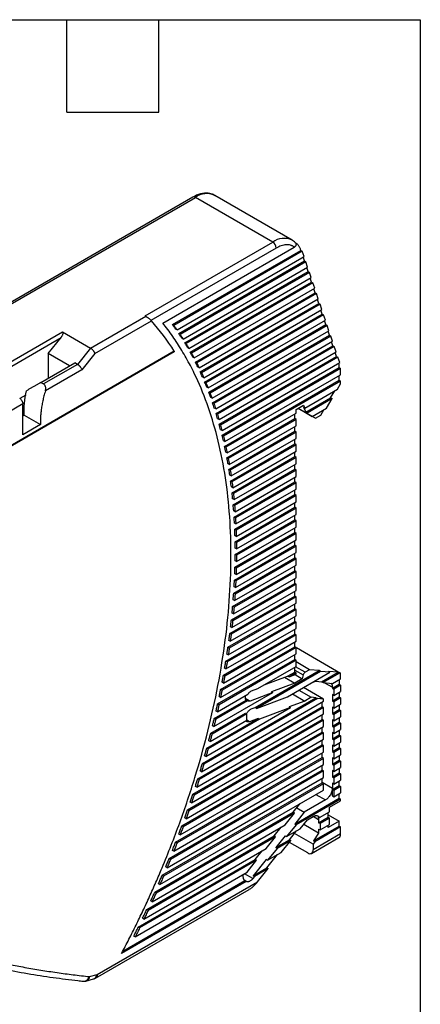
# Model space of a CAD drawing. Header units: millimetres. Extents: x 8 to 341, y 8 to 262.
# Tile 11 of 11: x 300 to 341, y 160 to 262. Entities that reach past the tile are written whole.
import ezdxf

# ---------------------------------------------------------------- set-up
doc = ezdxf.new("R2010")
doc.units = ezdxf.units.MM
doc.header["$LTSCALE"] = 1.25
doc.layers.add('TEXT', color=140, linetype='Continuous', lineweight=25)

msp = doc.modelspace()

# ---------------------------------------------------------------- linework, layer by layer
for p, q in [((328.072, 239.203), (320.081, 243.815)), ((317.832, 243.642), (271.422, 216.85)), ((271.568, 216.766), (318.082, 243.617)), ((326.072, 239.005), (318.082, 243.617)), ((312.885, 231.392), (326.072, 239.005)), ((328.072, 239.203), (328.11, 239.18)), ((328.386, 238.952), (328.598, 238.83)), ((328.511, 238.78), (328.598, 238.83)), ((326.425, 238.392), (313.481, 230.919)), ((314.715, 230.652), (328.291, 238.489)), ((315.716, 230.495), (328.982, 238.153)), ((329.124, 238.072), (315.858, 230.414)), ((328.982, 238.153), (328.974, 238.178)), ((328.982, 238.153), (329.124, 238.072)), ((329.308, 237.525), (329.124, 238.072)), ((316.19, 229.952), (329.308, 237.525)), ((316.37, 229.566), (329.35, 237.059)), ((329.491, 236.978), (316.511, 229.484)), ((329.35, 237.059), (329.212, 237.47)), ((329.35, 237.059), (329.491, 236.978)), ((329.675, 236.43), (329.491, 236.978)), ((316.822, 229.01), (329.675, 236.43)), ((316.981, 228.612), (329.718, 235.965)), ((329.859, 235.883), (317.122, 228.531)), ((329.718, 235.965), (329.58, 236.375)), ((329.718, 235.965), (329.859, 235.883)), ((330.043, 235.336), (329.859, 235.883)), ((317.413, 228.045), (330.043, 235.336)), ((317.552, 227.636), (330.085, 234.871)), ((330.227, 234.789), (317.694, 227.554)), ((330.085, 234.871), (329.947, 235.281)), ((330.085, 234.871), (330.227, 234.789)), ((330.41, 234.242), (330.227, 234.789)), ((317.965, 227.057), (330.41, 234.242)), ((318.085, 226.637), (330.453, 233.776)), ((330.594, 233.695), (318.226, 226.555)), ((330.453, 233.776), (330.315, 234.187)), ((330.453, 233.776), (330.594, 233.695)), ((330.778, 233.148), (330.594, 233.695)), ((318.479, 226.047), (330.778, 233.148)), ((318.58, 225.616), (330.82, 232.682)), ((330.962, 232.601), (318.722, 225.535)), ((330.82, 232.682), (330.683, 233.093)), ((330.82, 232.682), (330.962, 232.601)), ((331.146, 232.053), (330.962, 232.601)), ((318.956, 225.017), (331.146, 232.053)), ((319.04, 224.575), (331.188, 231.588)), ((331.329, 231.506), (319.182, 224.494)), ((331.188, 231.588), (331.05, 231.998)), ((331.188, 231.588), (331.329, 231.506)), ((331.513, 230.959), (331.329, 231.506)), ((307.271, 228.069), (312.956, 231.351)), ((307.719, 227.512), (313.552, 230.879)), ((312.956, 231.351), (312.885, 231.392)), ((315.858, 230.414), (315.716, 230.495)), ((319.399, 223.966), (331.513, 230.959)), ((319.466, 223.514), (331.556, 230.494)), ((331.556, 230.494), (331.418, 230.904)), ((331.556, 230.494), (331.697, 230.412)), ((276.696, 213.766), (304.372, 229.743)), ((304.372, 229.743), (307.271, 228.069)), ((316.19, 229.952), (316.048, 230.034)), ((316.511, 229.484), (316.37, 229.566)), ((331.697, 230.412), (319.607, 223.433)), ((319.807, 222.895), (331.881, 229.865)), ((331.881, 229.865), (331.697, 230.412)), ((331.923, 229.399), (331.785, 229.81)), ((276.77, 213.319), (304.217, 229.163)), ((302.883, 227.505), (304.217, 229.163)), ((316.822, 229.01), (316.68, 229.092)), ((317.122, 228.531), (316.981, 228.612)), ((319.857, 222.434), (331.923, 229.399)), ((332.065, 229.318), (319.999, 222.352)), ((320.182, 221.805), (332.248, 228.771)), ((331.923, 229.399), (332.065, 229.318)), ((332.248, 228.771), (332.065, 229.318)), ((332.291, 228.305), (332.153, 228.716)), ((315.907, 227.688), (265.577, 198.633)), ((315.912, 227.75), (265.739, 198.786)), ((302.883, 227.505), (302.883, 224.965)), ((305.083, 226.235), (302.883, 227.505)), ((307.271, 228.069), (305.924, 226.393)), ((307.719, 227.512), (306.372, 225.836)), ((317.413, 228.045), (317.271, 228.127)), ((317.694, 227.554), (317.552, 227.636)), ((320.216, 221.335), (332.291, 228.305)), ((332.432, 228.224), (320.358, 221.253)), ((320.525, 220.697), (332.616, 227.676)), ((332.291, 228.305), (332.432, 228.224)), ((332.616, 227.676), (332.432, 228.224)), ((332.658, 227.211), (332.521, 227.621)), ((302.136, 224.533), (305.641, 226.557)), ((305.924, 226.393), (305.641, 226.557)), ((317.965, 227.057), (317.823, 227.139)), ((318.226, 226.555), (318.085, 226.637)), ((320.544, 220.217), (332.658, 227.211)), ((332.8, 227.129), (320.685, 220.136)), ((320.837, 219.57), (332.984, 226.582)), ((332.658, 227.211), (332.8, 227.129)), ((332.984, 226.582), (332.8, 227.129)), ((332.935, 226.387), (332.888, 226.527)), ((305.924, 226.393), (302.419, 224.37)), ((306.372, 225.836), (302.602, 223.659)), ((318.479, 226.047), (318.337, 226.129)), ((318.722, 225.535), (318.58, 225.616)), ((320.84, 219.082), (332.935, 226.064)), ((333.077, 225.983), (320.981, 219)), ((332.935, 226.064), (332.935, 226.387)), ((332.935, 226.064), (333.077, 225.983)), ((333.077, 225.329), (333.077, 225.983)), ((302.136, 224.533), (302.419, 224.37)), ((318.956, 225.017), (318.815, 225.098)), ((319.182, 224.494), (319.04, 224.575)), ((321.105, 217.928), (332.935, 224.758)), ((321.118, 218.426), (333.077, 225.329)), ((333.077, 224.676), (321.246, 217.847)), ((332.935, 224.758), (332.935, 225.248)), ((332.935, 224.758), (333.077, 224.676)), ((333.077, 224.39), (333.077, 224.676)), ((319.399, 223.966), (319.257, 224.047)), ((319.607, 223.433), (319.466, 223.514)), ((329.387, 221.893), (332.758, 223.839)), ((332.051, 222.941), (332.476, 223.676)), ((332.758, 223.839), (333.077, 224.39)), ((300.572, 223.222), (299.973, 222.876)), ((319.807, 222.895), (319.666, 222.977)), ((319.999, 222.352), (319.857, 222.434)), ((329.474, 221.453), (332.051, 222.941)), ((332.193, 222.859), (329.615, 221.372)), ((331.627, 221.88), (332.193, 222.859)), ((332.051, 222.941), (332.193, 222.859)), ((300.267, 222.311), (296.378, 220.066)), ((300.267, 219.127), (300.267, 222.311)), ((320.182, 221.805), (320.041, 221.887)), ((321.368, 217.264), (328.48, 221.37)), ((328.48, 221.737), (329.258, 222.186)), ((328.48, 221.37), (328.48, 221.737)), ((328.71, 221.87), (329.63, 221.339)), ((328.71, 221.87), (330.478, 220.849)), ((329.387, 221.893), (329.245, 221.974)), ((329.245, 221.974), (329.474, 221.453)), ((329.258, 222.186), (329.387, 221.893)), ((329.474, 221.453), (329.615, 221.372)), ((329.615, 221.372), (329.63, 221.339)), ((330.16, 221.033), (331.627, 221.88)), ((331.026, 221.165), (331.344, 221.716)), ((300.267, 221.086), (300.408, 221.168)), ((300.408, 221.168), (302.105, 220.188)), ((320.358, 221.253), (320.216, 221.335)), ((320.525, 220.697), (320.384, 220.778)), ((321.34, 216.758), (328.339, 220.798)), ((328.48, 220.716), (321.482, 216.676)), ((328.339, 220.798), (328.339, 221.288)), ((328.48, 220.716), (328.339, 220.798)), ((328.48, 220.063), (328.48, 220.716)), ((329.63, 221.339), (330.16, 221.033)), ((330.019, 221.114), (330.16, 221.033)), ((330.019, 221.114), (330.478, 220.849)), ((330.478, 220.849), (331.026, 221.165)), ((302.105, 220.188), (300.267, 219.127)), ((320.685, 220.136), (320.544, 220.217)), ((320.837, 219.57), (320.695, 219.652)), ((321.546, 215.57), (328.339, 219.492)), ((321.588, 216.084), (328.48, 220.063)), ((328.48, 219.41), (321.688, 215.489)), ((328.339, 219.492), (328.339, 219.982)), ((328.48, 219.41), (328.339, 219.492)), ((328.48, 218.757), (328.48, 219.41)), ((320.981, 219), (320.84, 219.082)), ((321.118, 218.426), (320.976, 218.507)), ((321.78, 214.888), (328.48, 218.757)), ((328.339, 218.185), (328.339, 218.675)), ((321.246, 217.847), (321.105, 217.928)), ((321.368, 217.264), (321.226, 217.345)), ((321.723, 214.366), (328.339, 218.185)), ((328.48, 218.103), (321.864, 214.284)), ((321.942, 213.676), (328.48, 217.45)), ((328.48, 218.103), (328.339, 218.185)), ((328.339, 216.879), (328.339, 217.369)), ((328.48, 217.45), (328.48, 218.103)), ((321.482, 216.676), (321.34, 216.758)), ((321.871, 213.145), (328.339, 216.879)), ((328.48, 216.797), (322.012, 213.063)), ((328.48, 216.797), (328.339, 216.879)), ((328.48, 216.144), (328.48, 216.797)), ((321.588, 216.084), (321.447, 216.166)), ((321.688, 215.489), (321.546, 215.57)), ((321.99, 211.907), (328.339, 215.572)), ((322.076, 212.446), (328.48, 216.144)), ((328.48, 215.491), (322.132, 211.826)), ((328.339, 215.572), (328.339, 216.062)), ((328.48, 215.491), (328.339, 215.572)), ((328.48, 214.837), (328.48, 215.491)), ((321.78, 214.888), (321.638, 214.97)), ((321.864, 214.284), (321.723, 214.366)), ((322.081, 210.653), (328.339, 214.266)), ((322.181, 211.201), (328.48, 214.837)), ((328.339, 214.266), (328.339, 214.756)), ((328.48, 214.184), (328.339, 214.266)), ((321.942, 213.676), (321.801, 213.757)), ((328.48, 214.184), (322.223, 210.572)), ((322.258, 209.939), (328.48, 213.531)), ((328.339, 212.959), (328.339, 213.449)), ((328.48, 213.531), (328.48, 214.184)), ((322.012, 213.063), (321.871, 213.145)), ((322.076, 212.446), (321.934, 212.528)), ((322.144, 209.383), (328.339, 212.959)), ((328.48, 212.878), (322.286, 209.302)), ((322.307, 208.66), (328.48, 212.224)), ((328.48, 212.878), (328.339, 212.959)), ((328.48, 212.224), (328.48, 212.878)), ((322.132, 211.826), (321.99, 211.907)), ((322.181, 211.201), (322.039, 211.282)), ((322.179, 208.097), (328.339, 211.653)), ((328.48, 211.571), (322.321, 208.015)), ((328.339, 211.653), (328.339, 212.143)), ((328.48, 211.571), (328.339, 211.653)), ((328.48, 210.918), (328.48, 211.571)), ((322.223, 210.572), (322.081, 210.653)), ((322.186, 206.794), (328.339, 210.346)), ((322.328, 207.366), (328.48, 210.918)), ((328.48, 210.265), (322.328, 206.713)), ((328.339, 210.346), (328.339, 210.836)), ((328.48, 210.265), (328.339, 210.346)), ((328.48, 209.611), (328.48, 210.265)), ((322.258, 209.939), (322.116, 210.02)), ((322.286, 209.302), (322.144, 209.383)), ((322.321, 206.056), (328.48, 209.611)), ((328.339, 209.04), (328.339, 209.53)), ((322.165, 205.476), (328.339, 209.04)), ((322.307, 208.66), (322.165, 208.742)), ((322.286, 204.729), (328.48, 208.305)), ((328.48, 208.958), (322.307, 205.394)), ((328.48, 208.958), (328.339, 209.04)), ((328.339, 207.733), (328.339, 208.223)), ((328.48, 208.305), (328.48, 208.958)), ((322.116, 204.141), (328.339, 207.733)), ((322.321, 208.015), (322.179, 208.097)), ((322.328, 207.366), (322.186, 207.448)), ((328.48, 207.652), (322.258, 204.059)), ((328.48, 207.652), (328.339, 207.733)), ((328.48, 206.998), (328.48, 207.652)), ((322.039, 202.79), (328.339, 206.427)), ((322.321, 206.056), (322.179, 206.137)), ((328.48, 206.345), (322.181, 202.709)), ((322.328, 206.713), (322.186, 206.794)), ((322.223, 203.386), (328.48, 206.998)), ((328.339, 206.427), (328.339, 206.917)), ((328.48, 206.345), (328.339, 206.427)), ((328.48, 205.692), (328.48, 206.345)), ((321.934, 201.423), (328.339, 205.12)), ((322.132, 202.027), (328.48, 205.692)), ((322.307, 205.394), (322.165, 205.476)), ((328.339, 205.12), (328.339, 205.61)), ((328.48, 205.039), (328.339, 205.12)), ((322.012, 200.652), (328.48, 204.386)), ((328.48, 205.039), (322.076, 201.341)), ((322.258, 204.059), (322.116, 204.141)), ((322.286, 204.729), (322.144, 204.811)), ((328.339, 203.814), (328.339, 204.304)), ((328.48, 204.386), (328.48, 205.039)), ((321.801, 200.039), (328.339, 203.814)), ((321.864, 199.26), (328.48, 203.079)), ((328.48, 203.732), (321.942, 199.958)), ((322.223, 203.386), (322.081, 203.468)), ((328.48, 203.732), (328.339, 203.814)), ((328.48, 203.079), (328.48, 203.732)), ((321.638, 198.639), (328.339, 202.508)), ((328.48, 202.426), (321.78, 198.558)), ((322.132, 202.027), (321.99, 202.109)), ((322.181, 202.709), (322.039, 202.79)), ((328.339, 202.508), (328.339, 202.997)), ((328.48, 202.426), (328.339, 202.508)), ((328.48, 201.773), (328.48, 202.426)), ((321.447, 197.222), (328.339, 201.201)), ((328.48, 201.119), (321.588, 197.141)), ((321.688, 197.851), (328.48, 201.773)), ((322.076, 201.341), (321.934, 201.423)), ((328.339, 201.201), (328.339, 201.691)), ((328.48, 201.119), (328.339, 201.201)), ((328.48, 200.466), (328.48, 201.119)), ((321.482, 196.426), (328.48, 200.466)), ((321.942, 199.958), (321.801, 200.039)), ((322.012, 200.652), (321.871, 200.733)), ((328.339, 199.895), (328.339, 200.385)), ((321.226, 195.789), (328.339, 199.895)), ((321.246, 194.984), (328.48, 199.16)), ((328.48, 199.813), (321.368, 195.707)), ((321.864, 199.26), (321.723, 199.341)), ((328.48, 199.813), (328.339, 199.895)), ((328.339, 198.588), (328.339, 199.078)), ((328.48, 199.16), (328.48, 199.813)), ((320.976, 194.338), (328.339, 198.588)), ((328.48, 198.506), (321.118, 194.256)), ((321.78, 198.558), (321.638, 198.639)), ((328.48, 198.506), (328.339, 198.588)), ((328.48, 197.853), (328.48, 198.506)), ((320.695, 192.869), (328.339, 197.282)), ((328.48, 197.2), (320.837, 192.787)), ((320.981, 193.524), (328.48, 197.853)), ((321.588, 197.141), (321.447, 197.222)), ((321.688, 197.851), (321.546, 197.933)), ((328.339, 197.282), (328.339, 197.772)), ((328.48, 197.2), (328.339, 197.282)), ((328.48, 196.547), (328.48, 197.2)), ((328.52, 197.181), (333.077, 194.551)), ((320.384, 191.383), (328.339, 195.975)), ((320.685, 192.047), (328.48, 196.547)), ((321.482, 196.426), (321.34, 196.508)), ((328.339, 195.975), (328.339, 196.465)), ((328.48, 195.894), (328.339, 195.975)), ((328.48, 195.894), (320.525, 191.301)), ((321.246, 194.984), (321.105, 195.065)), ((321.368, 195.707), (321.226, 195.789)), ((324.544, 192.968), (328.48, 195.24)), ((328.339, 194.669), (328.339, 195.159)), ((329.42, 194.639), (328.43, 195.211)), ((328.48, 195.24), (328.48, 195.894)), ((329.881, 194.905), (328.48, 195.714)), ((321.118, 194.256), (320.976, 194.338)), ((324.255, 191.004), (330.861, 194.818)), ((331.002, 194.736), (324.396, 190.923)), ((325.205, 193.349), (327.611, 194.249)), ((327.293, 194.13), (328.339, 193.526)), ((327.604, 192.122), (331.982, 194.649)), ((327.611, 194.249), (328.339, 194.669)), ((327.611, 194.249), (327.753, 194.167)), ((328.48, 194.587), (327.753, 194.167)), ((327.753, 194.167), (328.48, 194.439)), ((328.339, 194.872), (329.22, 194.363)), ((328.48, 194.587), (328.339, 194.669)), ((329.117, 193.975), (328.339, 193.526)), ((328.379, 194.401), (329.117, 193.975)), ((328.48, 194.439), (328.48, 194.587)), ((329.22, 194.363), (329.117, 193.975)), ((329.881, 194.905), (329.42, 194.639)), ((330.861, 194.818), (329.881, 194.905)), ((331.002, 194.736), (330.861, 194.818)), ((331.982, 194.649), (331.002, 194.736)), ((331.123, 193.663), (332.82, 194.643)), ((332.962, 194.561), (331.264, 193.581)), ((332.82, 194.643), (331.84, 194.73)), ((331.982, 194.649), (331.84, 194.73)), ((332.244, 193.494), (333.077, 193.974)), ((332.82, 194.643), (332.962, 194.561)), ((333.077, 194.551), (332.962, 194.561)), ((333.077, 193.974), (333.077, 194.551)), ((320.981, 193.524), (320.84, 193.606)), ((323.879, 192.719), (324.544, 192.968)), ((328.339, 193.526), (325.933, 192.626)), ((331.309, 191.88), (329.248, 193.07)), ((330.552, 193.714), (331.123, 193.663)), ((331.123, 193.663), (331.264, 193.581)), ((331.264, 193.581), (332.244, 193.494)), ((331.403, 193.569), (332.228, 193.093)), ((332.228, 192.994), (332.935, 193.403)), ((332.228, 193.093), (332.228, 192.994)), ((332.228, 192.994), (332.37, 192.913)), ((333.077, 193.321), (332.37, 192.913)), ((332.935, 193.893), (332.935, 193.403)), ((332.935, 193.403), (333.077, 193.321)), ((333.077, 193.321), (333.077, 192.668)), ((318.815, 185.251), (330.537, 192.018)), ((330.678, 191.937), (318.956, 185.169)), ((319.999, 189.037), (326.074, 192.545)), ((320.358, 190.551), (323.51, 192.371)), ((320.685, 192.047), (320.544, 192.128)), ((320.837, 192.787), (320.695, 192.869)), ((323.248, 192.027), (323.248, 192.044)), ((323.734, 191.67), (323.261, 191.943)), ((326.074, 192.545), (323.734, 191.67)), ((324.396, 190.923), (327.604, 192.122)), ((326.074, 192.545), (325.933, 192.626)), ((328.102, 192.409), (329.375, 191.674)), ((328.265, 192.503), (328.265, 192.503)), ((328.774, 192.797), (330.047, 192.062)), ((330.047, 192.062), (329.375, 191.674)), ((330.537, 192.018), (330.047, 192.062)), ((330.537, 192.018), (330.678, 191.937)), ((331.309, 191.88), (330.678, 191.937)), ((332.37, 192.26), (332.228, 192.341)), ((332.228, 192.341), (332.228, 191.688)), ((332.228, 191.688), (332.935, 192.096)), ((332.37, 192.913), (332.37, 192.26)), ((332.37, 192.26), (333.077, 192.668)), ((333.077, 192.015), (332.37, 191.606)), ((332.935, 192.586), (332.935, 192.096)), ((332.935, 192.096), (333.077, 192.015)), ((333.077, 192.015), (333.077, 191.361)), ((318.337, 183.669), (331.167, 191.076)), ((331.309, 190.994), (318.479, 183.587)), ((318.722, 184.381), (331.309, 191.647)), ((319.182, 185.953), (327.912, 190.993)), ((320.041, 189.878), (323.337, 191.781)), ((323.479, 191.7), (320.182, 189.797)), ((320.525, 191.301), (320.384, 191.383)), ((323.479, 191.7), (323.337, 191.781)), ((323.862, 190.858), (324.255, 191.004)), ((324.396, 190.923), (324.255, 191.004)), ((327.912, 190.993), (324.704, 189.794)), ((329.375, 191.674), (327.771, 191.075)), ((327.912, 190.993), (327.771, 191.075)), ((331.167, 191.076), (331.167, 191.566)), ((331.309, 190.994), (331.167, 191.076)), ((331.309, 191.647), (331.309, 191.88)), ((331.309, 190.341), (331.309, 190.994)), ((332.228, 191.688), (332.37, 191.606)), ((332.37, 190.953), (332.228, 191.035)), ((332.228, 191.035), (332.228, 190.382)), ((332.37, 191.606), (332.37, 190.953)), ((332.37, 190.953), (333.077, 191.361)), ((332.935, 191.28), (332.935, 190.79)), ((318.226, 182.788), (331.309, 190.341)), ((319.257, 186.813), (324.563, 189.876)), ((319.666, 188.355), (323.248, 190.423)), ((323.389, 190.342), (319.807, 188.274)), ((320.182, 189.797), (320.041, 189.878)), ((320.358, 190.551), (320.216, 190.633)), ((323.248, 190.423), (323.389, 190.342)), ((323.389, 189.688), (323.389, 190.342)), ((324.563, 189.876), (323.68, 189.546)), ((324.563, 189.876), (324.704, 189.794)), ((331.167, 189.769), (331.167, 190.259)), ((332.228, 190.382), (332.935, 190.79)), ((332.228, 190.382), (332.37, 190.3)), ((333.077, 190.708), (332.37, 190.3)), ((332.37, 190.3), (332.37, 189.647)), ((332.37, 189.647), (333.077, 190.055)), ((332.935, 190.79), (333.077, 190.708)), ((332.935, 189.973), (332.935, 189.483)), ((333.077, 190.708), (333.077, 190.055)), ((317.694, 181.174), (331.309, 189.034)), ((317.823, 182.066), (331.167, 189.769)), ((331.309, 189.688), (317.965, 181.984)), ((324.704, 189.794), (319.399, 186.731)), ((319.607, 187.505), (323.389, 189.688)), ((319.999, 189.037), (319.857, 189.119)), ((323.68, 189.546), (323.389, 189.714)), ((331.309, 189.688), (331.167, 189.769)), ((331.167, 188.463), (331.167, 188.953)), ((331.309, 189.034), (331.309, 189.688)), ((332.37, 189.647), (332.228, 189.728)), ((332.228, 189.728), (332.228, 189.075)), ((332.228, 189.075), (332.935, 189.483)), ((332.228, 189.075), (332.37, 188.993)), ((333.077, 189.402), (332.37, 188.993)), ((332.37, 188.993), (332.37, 188.34)), ((332.935, 189.483), (333.077, 189.402)), ((333.077, 189.402), (333.077, 188.748)), ((317.271, 180.441), (331.167, 188.463)), ((331.309, 188.381), (317.413, 180.359)), ((319.807, 188.274), (319.666, 188.355)), ((331.309, 188.381), (331.167, 188.463)), ((331.309, 187.728), (331.309, 188.381)), ((332.37, 188.34), (332.228, 188.422)), ((332.228, 188.422), (332.228, 187.769)), ((332.228, 187.769), (332.935, 188.177)), ((332.37, 188.34), (333.077, 188.748)), ((333.077, 188.095), (332.37, 187.687)), ((332.935, 188.667), (332.935, 188.177)), ((332.935, 188.177), (333.077, 188.095)), ((333.077, 188.095), (333.077, 187.442)), ((316.68, 178.793), (331.167, 187.156)), ((331.309, 187.075), (316.822, 178.711)), ((317.122, 179.538), (331.309, 187.728)), ((319.607, 187.505), (319.466, 187.587)), ((331.167, 187.156), (331.167, 187.646)), ((331.309, 187.075), (331.167, 187.156)), ((331.309, 186.421), (331.309, 187.075)), ((332.228, 187.769), (332.37, 187.687)), ((332.37, 187.034), (332.228, 187.115)), ((332.228, 187.115), (332.228, 186.462)), ((332.228, 186.462), (332.935, 186.87)), ((332.37, 187.687), (332.37, 187.034)), ((332.37, 187.034), (333.077, 187.442)), ((332.935, 187.36), (332.935, 186.87)), ((332.935, 186.87), (333.077, 186.789)), ((316.048, 177.122), (331.167, 185.85)), ((316.511, 177.879), (331.309, 186.421)), ((319.182, 185.953), (319.04, 186.035)), ((319.399, 186.731), (319.257, 186.813)), ((331.167, 185.85), (331.167, 186.34)), ((331.309, 185.768), (331.167, 185.85)), ((332.228, 186.462), (332.37, 186.38)), ((332.37, 185.727), (332.228, 185.809)), ((332.228, 185.809), (332.228, 185.156)), ((333.077, 186.789), (332.37, 186.38)), ((332.37, 186.38), (332.37, 185.727)), ((332.37, 185.727), (333.077, 186.135)), ((332.935, 186.054), (332.935, 185.564)), ((333.077, 186.789), (333.077, 186.135)), ((315.858, 176.195), (331.309, 185.115)), ((331.309, 185.768), (316.19, 177.04)), ((318.956, 185.169), (318.815, 185.251)), ((331.167, 184.543), (331.167, 185.033)), ((331.309, 185.115), (331.309, 185.768)), ((332.228, 185.156), (332.935, 185.564)), ((332.228, 185.156), (332.37, 185.074)), ((333.077, 185.482), (332.37, 185.074)), ((332.37, 185.074), (332.37, 184.421)), ((332.37, 184.421), (333.077, 184.829)), ((332.935, 185.564), (333.077, 185.482)), ((333.077, 185.482), (333.077, 184.829)), ((315.16, 174.486), (331.309, 183.808)), ((315.373, 175.426), (331.167, 184.543)), ((331.309, 184.462), (315.515, 175.344)), ((318.722, 184.381), (318.58, 184.463)), ((331.309, 184.462), (331.167, 184.543)), ((331.309, 183.808), (331.309, 184.462)), ((332.37, 184.421), (332.228, 184.502)), ((332.228, 184.502), (332.228, 183.849)), ((332.228, 183.849), (332.935, 184.257)), ((332.228, 183.849), (332.37, 183.768)), ((333.077, 184.176), (332.37, 183.768)), ((332.935, 184.747), (332.935, 184.257)), ((332.935, 184.257), (333.077, 184.176)), ((333.077, 184.176), (333.077, 183.523)), ((314.653, 173.703), (331.167, 183.237)), ((331.309, 183.155), (314.794, 173.622)), ((318.226, 182.788), (318.085, 182.87)), ((318.479, 183.587), (318.337, 183.669)), ((331.167, 183.237), (331.167, 183.727)), ((331.167, 183.318), (332.228, 182.706)), ((331.309, 183.155), (331.167, 183.237)), ((331.309, 182.502), (331.309, 183.155)), ((332.37, 183.114), (332.228, 183.196)), ((332.228, 183.196), (332.228, 182.706)), ((332.228, 182.543), (332.935, 182.951)), ((332.37, 183.768), (332.37, 183.114)), ((332.37, 183.114), (333.077, 183.523)), ((333.077, 182.869), (332.37, 182.461)), ((332.935, 182.951), (332.935, 183.441)), ((332.935, 182.951), (333.077, 182.869)), ((333.077, 182.869), (333.077, 182.216)), ((314.416, 172.75), (331.309, 182.502)), ((317.965, 181.984), (317.823, 182.066)), ((330.531, 182.053), (331.521, 181.481)), ((332.228, 181.889), (332.228, 182.543)), ((332.37, 182.461), (332.228, 182.543)), ((332.228, 181.889), (332.37, 181.808)), ((332.37, 182.461), (332.37, 181.808)), ((332.37, 181.808), (333.077, 182.216)), ((332.935, 181.644), (332.935, 182.134)), ((317.694, 181.174), (317.552, 181.256)), ((328.182, 180.207), (328.917, 181.121)), ((328.344, 178.994), (332.935, 181.644)), ((333.077, 181.563), (328.485, 178.912)), ((331.521, 181.481), (329.324, 180.213)), ((331.945, 180.746), (333.077, 181.4)), ((331.945, 180.256), (331.945, 180.746)), ((332.935, 181.644), (333.077, 181.563)), ((333.077, 181.4), (333.077, 181.563)), ((313.885, 171.953), (328.182, 180.207)), ((328.323, 180.125), (314.026, 171.872)), ((317.413, 180.359), (317.271, 180.441)), ((327.344, 178.906), (328.323, 180.125)), ((328.323, 180.125), (328.182, 180.207)), ((329.324, 180.213), (328.344, 178.994)), ((328.547, 180.661), (329.324, 180.213)), ((329.654, 179.424), (330.248, 179.767)), ((330.814, 179.44), (330.253, 179.764)), ((330.755, 179.733), (330.896, 179.651)), ((330.896, 179.651), (331.945, 180.256)), ((331.804, 179.685), (331.804, 180.175)), ((331.804, 179.93), (332.935, 179.276)), ((313.623, 170.986), (327.344, 178.906)), ((316.822, 178.711), (316.68, 178.793)), ((317.122, 179.538), (316.981, 179.62)), ((328.485, 178.912), (327.505, 177.693)), ((328.485, 178.912), (328.344, 178.994)), ((328.92, 178.51), (329.654, 179.424)), ((330.814, 178.052), (329.269, 178.944)), ((330.284, 177.256), (332.935, 178.787)), ((333.077, 178.705), (330.425, 177.174)), ((330.814, 179.113), (331.804, 179.685)), ((330.814, 179.44), (330.814, 179.113)), ((330.955, 179.032), (330.814, 179.113)), ((331.945, 179.603), (330.955, 179.032)), ((330.955, 179.032), (330.955, 178.379)), ((330.955, 178.379), (331.945, 178.95)), ((331.804, 179.685), (331.945, 179.603)), ((332.935, 179.276), (331.804, 178.623)), ((331.804, 178.623), (331.804, 178.868)), ((331.945, 178.95), (331.945, 179.603)), ((332.935, 178.787), (332.935, 179.276)), ((332.935, 178.787), (333.077, 178.705)), ((333.077, 177.97), (333.077, 178.705)), ((313.065, 170.174), (326.222, 177.769)), ((326.364, 177.688), (313.207, 170.092)), ((316.511, 177.879), (316.37, 177.96)), ((325.384, 176.469), (326.364, 177.688)), ((326.222, 177.769), (326.957, 178.683)), ((326.364, 177.688), (326.222, 177.769)), ((327.364, 177.775), (326.384, 176.556)), ((327.364, 177.775), (327.505, 177.693)), ((327.505, 177.693), (328.92, 178.51)), ((327.798, 177.373), (328.533, 178.287)), ((330.248, 176.909), (328.32, 178.022)), ((333.077, 177.97), (330.248, 176.337)), ((330.814, 178.052), (330.284, 177.256)), ((330.814, 178.46), (330.955, 178.379)), ((330.814, 178.46), (330.814, 178.052)), ((316.19, 177.04), (316.048, 177.122)), ((326.384, 176.556), (327.798, 177.373)), ((327.94, 177.291), (326.526, 176.474)), ((326.96, 176.072), (327.94, 177.291)), ((329.683, 176.011), (327.789, 177.104)), ((327.798, 177.373), (327.94, 177.291)), ((330.083, 175.971), (332.911, 177.604)), ((330.425, 177.174), (330.248, 176.909)), ((330.248, 176.909), (330.248, 176.337)), ((330.425, 177.174), (330.284, 177.256)), ((312.777, 169.191), (325.384, 176.469)), ((315.858, 176.195), (315.716, 176.277)), ((324.263, 175.332), (324.998, 176.246)), ((325.471, 174.478), (326.574, 175.849)), ((326.526, 176.474), (325.546, 175.256)), ((325.546, 175.256), (326.96, 176.072)), ((326.526, 176.474), (326.384, 176.556)), ((312.192, 168.363), (324.263, 175.332)), ((324.404, 175.25), (312.333, 168.281)), ((315.515, 175.344), (315.373, 175.426)), ((323.424, 174.031), (324.404, 175.25)), ((325.404, 175.337), (324.057, 173.661)), ((324.404, 175.25), (324.263, 175.332)), ((325.546, 175.256), (325.404, 175.337)), ((311.875, 167.364), (323.424, 174.031)), ((314.794, 173.622), (314.653, 173.703)), ((315.16, 174.486), (315.019, 174.568)), ((323.036, 173.522), (323.036, 173.805)), ((324.026, 173.365), (323.148, 173.871)), ((324.057, 173.661), (325.471, 174.478)), ((324.199, 173.58), (324.057, 173.661)), ((325.613, 174.396), (324.199, 173.58)), ((324.511, 173.025), (325.613, 174.396)), ((325.471, 174.478), (325.613, 174.396)), ((307.942, 163.46), (324.511, 173.025)), ((323.333, 173.08), (310.469, 165.654)), ((310.586, 165.885), (323.192, 173.162)), ((314.416, 172.75), (314.275, 172.832)), ((323.333, 173.08), (323.192, 173.162)), ((324.199, 173.58), (324.026, 173.365)), ((307.776, 163.094), (323.653, 172.259)), ((314.026, 171.872), (313.885, 171.953)), ((313.623, 170.986), (313.482, 171.067)), ((313.207, 170.092), (313.065, 170.174)), ((312.777, 169.191), (312.636, 169.273)), ((312.333, 168.281), (312.192, 168.363)), ((311.875, 167.364), (311.733, 167.445)), ((306.766, 162.8), (307.579, 163.013)), ((307.157, 163.254), (307.942, 163.46))]:
    msp.add_line(p, q)
for centre, radius, start, end in [((319.245, 242.061), 1.943, 64.51269, 126.79777), ((317.935, 243.413), 0.251, 54.38242, 114.30712), ((327.236, 237.449), 1.943, 64.51269, 126.79777), ((325.658, 238.357), 0.768, 2.60548, 57.39452), ((306.591, 163.581), 0.8, 263.80541, 284.71047), ((307.376, 163.787), 0.8, 284.70193, 300.00547)]:
    msp.add_arc(centre, radius, start, end)
for points, knots in [([(320.124, 243.779), (320.086, 243.805), (319.949, 243.901), (319.671, 243.995), (319.305, 244.056), (318.918, 244.04), (318.516, 243.953), (318.15, 243.816), (317.923, 243.692), (317.832, 243.642)], [0, 0, 0, 0, 0.0604753, 0.2208745, 0.3809273, 0.543765, 0.7115195, 0.8843074, 1, 1, 1, 1]), ([(328.291, 238.489), (328.262, 238.51), (328.204, 238.551), (328.11, 238.602), (328.012, 238.645), (327.874, 238.692), (327.69, 238.728), (327.453, 238.733), (327.203, 238.702), (326.947, 238.634), (326.687, 238.534), (326.513, 238.439), (326.425, 238.392)], [0, 0, 0, 0, 0.06175366, 0.12342118, 0.18517456, 0.24718509, 0.37326421, 0.50004081, 0.6261111, 0.75289657, 0.87626885, 1, 1, 1, 1]), ([(328.473, 238.88), (328.42, 238.936), (328.312, 239.047), (328.18, 239.126), (328.114, 239.166)], [0, 0, 0, 0, 0.49524244, 1, 1, 1, 1]), ([(328.291, 238.489), (328.308, 238.5), (328.342, 238.521), (328.386, 238.554), (328.423, 238.587), (328.466, 238.635), (328.506, 238.699), (328.509, 238.753), (328.511, 238.78)], [0, 0, 0, 0, 0.1345069, 0.2627219, 0.3845204, 0.4998093, 0.7594959, 1, 1, 1, 1]), ([(328.511, 238.78), (328.507, 238.813), (328.502, 238.855), (328.46, 238.888), (328.451, 238.896)], [0, 0, 0, 0, 0.77813126, 1, 1, 1, 1]), ([(328.974, 238.178), (328.959, 238.221), (328.929, 238.306), (328.875, 238.425), (328.815, 238.538), (328.749, 238.643), (328.678, 238.741), (328.625, 238.8), (328.598, 238.83)], [0, 0, 0, 0, 0.1673586, 0.3338875, 0.5, 0.6661125, 0.8326414, 1, 1, 1, 1]), ([(310.469, 165.654), (310.596, 165.896), (310.851, 166.379), (311.225, 167.106), (311.594, 167.835), (311.957, 168.565), (312.314, 169.298), (312.665, 170.032), (313.01, 170.768), (313.35, 171.505), (313.683, 172.244), (314.01, 172.985), (314.332, 173.728), (315.197, 175.77), (316.511, 179.127), (318.094, 183.838), (319.419, 188.572), (320.47, 193.316), (321.227, 197.995), (321.676, 202.575), (321.815, 207.003), (321.64, 211.228), (321.16, 215.227), (320.387, 218.939), (319.336, 222.37), (318.338, 224.745), (317.571, 226.269), (317.144, 227.057), (316.697, 227.823), (316.231, 228.566), (315.746, 229.285), (315.242, 229.983), (314.891, 230.429), (314.715, 230.652)], [0, 0, 0, 0, 0.009958, 0.01990794, 0.02985143, 0.03979011, 0.04972561, 0.05965955, 0.06959358, 0.07952933, 0.08946843, 0.09941252, 0.10936322, 0.11932215, 0.18134318, 0.24337041, 0.3070841, 0.37080418, 0.43539924, 0.50000078, 0.56459584, 0.62919738, 0.69291107, 0.75663115, 0.81865217, 0.8806794, 0.89774502, 0.91479032, 0.93182354, 0.94885288, 0.96588659, 0.98293289, 1, 1, 1, 1]), ([(312.956, 231.351), (312.969, 231.343), (312.995, 231.328), (313.037, 231.301), (313.081, 231.273), (313.139, 231.232), (313.213, 231.178), (313.297, 231.113), (313.376, 231.048), (313.445, 230.987), (313.505, 230.929), (313.536, 230.896), (313.552, 230.879)], [0, 0, 0, 0, 0.06264297, 0.12455944, 0.18676343, 0.25025516, 0.3728061, 0.50037921, 0.62378877, 0.74970824, 0.87378114, 1, 1, 1, 1]), ([(304.217, 229.163), (304.235, 229.187), (304.268, 229.23), (304.307, 229.289), (304.347, 229.357), (304.385, 229.433), (304.416, 229.52), (304.43, 229.597), (304.427, 229.662), (304.41, 229.713), (304.384, 229.733), (304.372, 229.743)], [0, 0, 0, 0, 0.1261677, 0.2282707, 0.3063136, 0.4684885, 0.6021478, 0.7268538, 0.8319985, 0.9211326, 1, 1, 1, 1]), ([(307.719, 227.512), (307.714, 227.529), (307.704, 227.562), (307.681, 227.614), (307.656, 227.663), (307.629, 227.708), (307.602, 227.75), (307.575, 227.788), (307.53, 227.847), (307.46, 227.924), (307.363, 228.01), (307.301, 228.05), (307.271, 228.069)], [0, 0, 0, 0, 0.0925642, 0.178369, 0.2574163, 0.3297092, 0.3952527, 0.4540539, 0.5061238, 0.6778338, 0.8422459, 1, 1, 1, 1]), ([(305.924, 226.393), (305.939, 226.384), (305.969, 226.366), (306.015, 226.332), (306.063, 226.292), (306.11, 226.247), (306.157, 226.198), (306.21, 226.137), (306.269, 226.055), (306.334, 225.946), (306.359, 225.875), (306.372, 225.836)], [0, 0, 0, 0, 0.0782492, 0.1580893, 0.2396084, 0.3228892, 0.4080091, 0.4950407, 0.6268065, 0.7951376, 1, 1, 1, 1]), ([(302.136, 224.533), (302.056, 224.487), (301.893, 224.393), (301.649, 224.252), (301.401, 224.109), (301.15, 223.964), (300.897, 223.818), (300.73, 223.721), (300.645, 223.672)], [0, 0, 0, 0, 0.1531969, 0.3117717, 0.4757324, 0.6450864, 0.8198403, 1, 1, 1, 1]), ([(302.602, 223.659), (302.575, 223.572), (302.522, 223.398), (302.45, 223.139), (302.385, 222.881), (302.326, 222.624), (302.273, 222.368), (302.227, 222.115), (302.178, 221.8), (302.133, 221.427), (302.102, 221.003), (302.09, 220.588), (302.1, 220.321), (302.105, 220.188)], [0, 0, 0, 0, 0.071622, 0.1430431, 0.2143455, 0.285612, 0.3569256, 0.4283689, 0.5000242, 0.6252145, 0.7499781, 0.8747586, 1, 1, 1, 1]), ([(302.602, 223.659), (302.608, 223.681), (302.62, 223.723), (302.632, 223.791), (302.639, 223.87), (302.637, 223.963), (302.621, 224.065), (302.591, 224.161), (302.547, 224.248), (302.49, 224.321), (302.443, 224.354), (302.419, 224.37)], [0, 0, 0, 0, 0.08393935, 0.16704981, 0.25045019, 0.37583484, 0.50002272, 0.6262868, 0.74970789, 0.87485561, 1, 1, 1, 1]), ([(299.913, 222.924), (300.006, 222.87), (300.098, 222.773), (300.229, 222.546), (300.267, 222.418), (300.267, 222.311)], [0, 0, 0, 0, 0.5, 0.5, 1, 1, 1, 1]), ([(329.42, 194.639), (329.377, 194.614), (329.334, 194.574), (329.263, 194.476), (329.235, 194.419), (329.22, 194.363)], [0, 0, 0, 0, 0.5, 0.5, 1, 1, 1, 1]), ([(330.199, 193.619), (330.224, 193.633), (330.273, 193.66), (330.346, 193.688), (330.417, 193.708), (330.487, 193.717), (330.53, 193.715), (330.552, 193.714)], [0, 0, 0, 0, 0.2022423, 0.401125, 0.598875, 0.7977577, 1, 1, 1, 1]), ([(332.065, 193.51), (332.089, 193.49), (332.153, 193.439), (332.213, 193.297), (332.223, 193.161), (332.228, 193.093)], [0, 0, 0, 0, 0.23330012, 0.61665006, 1, 1, 1, 1]), ([(323.248, 192.044), (323.249, 192.076), (323.252, 192.138), (323.269, 192.205), (323.277, 192.237)], [0, 0, 0, 0, 0.522056, 1, 1, 1, 1]), ([(323.337, 191.781), (323.328, 191.79), (323.31, 191.808), (323.288, 191.843), (323.267, 191.889), (323.251, 191.949), (323.249, 192.001), (323.248, 192.027)], [0, 0, 0, 0, 0.16640701, 0.33243511, 0.50013879, 0.74934617, 1, 1, 1, 1]), ([(323.51, 192.371), (323.522, 192.391), (323.547, 192.432), (323.588, 192.489), (323.632, 192.542), (323.695, 192.606), (323.778, 192.674), (323.845, 192.704), (323.879, 192.719)], [0, 0, 0, 0, 0.1254643, 0.2494601, 0.3738319, 0.5004077, 0.7494642, 1, 1, 1, 1]), ([(323.734, 191.67), (323.718, 191.665), (323.684, 191.654), (323.637, 191.647), (323.584, 191.648), (323.529, 191.662), (323.495, 191.687), (323.479, 191.7)], [0, 0, 0, 0, 0.1664837, 0.3323816, 0.5001666, 0.7493571, 1, 1, 1, 1]), ([(323.366, 190.355), (323.388, 190.397), (323.435, 190.487), (323.528, 190.61), (323.634, 190.719), (323.748, 190.807), (323.824, 190.841), (323.862, 190.858)], [0, 0, 0, 0, 0.1802221, 0.3851666, 0.5901111, 0.7950555, 1, 1, 1, 1]), ([(323.68, 189.546), (323.622, 189.532), (323.505, 189.504), (323.378, 189.548), (323.334, 189.621), (323.319, 189.647)], [0, 0, 0, 0, 0.3891081, 0.7782163, 1, 1, 1, 1]), ([(332.228, 182.706), (332.228, 182.68), (332.226, 182.628), (332.217, 182.546), (332.201, 182.462), (332.171, 182.344), (332.116, 182.19), (332.024, 182.007), (331.912, 181.836), (331.786, 181.689), (331.654, 181.566), (331.565, 181.51), (331.521, 181.481)], [0, 0, 0, 0, 0.06025898, 0.1200207, 0.1798243, 0.24020782, 0.36999833, 0.50013033, 0.62992099, 0.76005314, 0.87994329, 1, 1, 1, 1]), ([(330.248, 179.767), (330.271, 179.779), (330.315, 179.803), (330.381, 179.83), (330.459, 179.853), (330.545, 179.866), (330.637, 179.86), (330.72, 179.835), (330.792, 179.79), (330.852, 179.73), (330.882, 179.677), (330.896, 179.651)], [0, 0, 0, 0, 0.0815956, 0.1629284, 0.2447307, 0.3721674, 0.5000547, 0.6274911, 0.7553783, 0.8775731, 1, 1, 1, 1]), ([(330.755, 179.733), (330.764, 179.712), (330.782, 179.67), (330.8, 179.599), (330.812, 179.523), (330.813, 179.468), (330.814, 179.44)], [0, 0, 0, 0, 0.251343, 0.5, 0.748657, 1, 1, 1, 1]), ([(264.952, 179.423), (265.204, 179.237), (265.709, 178.865), (266.473, 178.319), (267.242, 177.781), (268.017, 177.252), (268.797, 176.733), (269.582, 176.223), (270.374, 175.721), (271.17, 175.229), (271.972, 174.746), (272.78, 174.272), (273.593, 173.808), (275.78, 172.591), (279.416, 170.753), (284.635, 168.549), (290.028, 166.688), (294.263, 165.534), (297.224, 164.859), (298.849, 164.52), (300.486, 164.209), (302.135, 163.926), (303.797, 163.673), (305.469, 163.445), (306.594, 163.318), (307.157, 163.254)], [0, 0, 0, 0, 0.0208075, 0.041611, 0.0624112, 0.0832091, 0.1040056, 0.1248015, 0.1455979, 0.1663955, 0.1871954, 0.2079983, 0.2288052, 0.249617, 0.3747947, 0.5000004, 0.6251781, 0.7503838, 0.7860512, 0.8217083, 0.8573598, 0.8930102, 0.928664, 0.9643258, 1, 1, 1, 1]), ([(332.911, 177.604), (332.911, 177.604), (332.972, 177.616), (333.048, 177.736), (333.067, 177.892), (333.077, 177.97)], [0, 0, 0, 0, 0.0001021, 0.5000511, 1, 1, 1, 1]), ([(329.683, 176.011), (329.831, 175.925), (329.978, 175.91), (330.187, 176.031), (330.248, 176.166), (330.248, 176.337)], [0, 0, 0, 0, 0.5, 0.5, 1, 1, 1, 1]), ([(323.192, 173.162), (323.18, 173.17), (323.156, 173.187), (323.125, 173.22), (323.098, 173.258), (323.068, 173.316), (323.041, 173.401), (323.038, 173.482), (323.036, 173.522)], [0, 0, 0, 0, 0.125081, 0.2493935, 0.3740752, 0.5002536, 0.7493991, 1, 1, 1, 1]), ([(324.026, 173.365), (324.008, 173.343), (323.972, 173.3), (323.915, 173.243), (323.844, 173.18), (323.759, 173.12), (323.662, 173.071), (323.567, 173.041), (323.479, 173.034), (323.399, 173.045), (323.355, 173.068), (323.333, 173.08)], [0, 0, 0, 0, 0.081044, 0.1617208, 0.2429806, 0.3712786, 0.5000704, 0.6283685, 0.7571604, 0.878459, 1, 1, 1, 1]), ([(323.652, 172.26), (323.752, 172.324), (324.079, 172.534), (324.334, 172.823), (324.511, 173.025)], [0, 0, 0, 0, 0.3046345, 1, 1, 1, 1]), ([(292.685, 165.33), (292.779, 165.304), (293.715, 165.044), (295.526, 164.617), (298.118, 164.054), (300.746, 163.571), (303.357, 163.166), (305.283, 162.92), (306.321, 162.806), (306.505, 162.786)], [0, 0, 0, 0, 0.0210567, 0.2110209, 0.4010126, 0.5910334, 0.7810845, 0.9611993, 1, 1, 1, 1]), ([(306.507, 162.798), (306.535, 162.792), (306.639, 162.769), (306.824, 162.84), (307.029, 163), (307.114, 163.17), (307.157, 163.254)], [0, 0, 0, 0, 0.1118475, 0.4078983, 0.7039492, 1, 1, 1, 1]), ([(307.157, 163.254), (307.13, 163.17), (307.076, 163), (306.936, 162.85), (306.828, 162.828), (306.79, 162.821)], [0, 0, 0, 0, 0.3942976, 0.7885951, 1, 1, 1, 1]), ([(307.575, 163.026), (307.613, 163.034), (307.721, 163.056), (307.861, 163.206), (307.915, 163.376), (307.942, 163.46)], [0, 0, 0, 0, 0.2121082, 0.6060541, 1, 1, 1, 1]), ([(307.942, 163.46), (307.934, 163.378), (307.919, 163.214), (307.824, 163.134), (307.777, 163.094)], [0, 0, 0, 0, 0.5004205, 1, 1, 1, 1])]:
    msp.add_open_spline(points, degree=3, knots=knots)
for points in [[(315.912, 227.75), (315.192, 228.877), (314.404, 229.921), (313.552, 230.879)], [(316.048, 230.034), (315.994, 230.111), (315.884, 230.266), (315.772, 230.419), (315.716, 230.495)], [(315.858, 230.414), (315.914, 230.337), (316.025, 230.185), (316.135, 230.03), (316.19, 229.952)], [(316.68, 229.092), (316.629, 229.172), (316.527, 229.331), (316.422, 229.487), (316.37, 229.566)], [(316.511, 229.484), (316.563, 229.406), (316.668, 229.249), (316.771, 229.09), (316.822, 229.01)], [(317.271, 228.127), (317.224, 228.208), (317.128, 228.371), (317.03, 228.532), (316.981, 228.612)], [(317.122, 228.531), (317.171, 228.45), (317.269, 228.29), (317.365, 228.127), (317.413, 228.045)], [(315.912, 227.75), (315.911, 227.73), (315.909, 227.709), (315.907, 227.688)], [(317.823, 227.139), (317.778, 227.222), (317.689, 227.389), (317.598, 227.553), (317.552, 227.636)], [(317.694, 227.554), (317.739, 227.472), (317.831, 227.307), (317.92, 227.14), (317.965, 227.057)], [(318.337, 226.129), (318.296, 226.214), (318.212, 226.384), (318.127, 226.552), (318.085, 226.637)], [(318.226, 226.555), (318.269, 226.471), (318.354, 226.303), (318.437, 226.132), (318.479, 226.047)], [(318.815, 225.098), (318.776, 225.185), (318.699, 225.359), (318.62, 225.53), (318.58, 225.616)], [(318.722, 225.535), (318.761, 225.449), (318.84, 225.277), (318.918, 225.103), (318.956, 225.017)], [(319.257, 224.047), (319.222, 224.136), (319.15, 224.313), (319.077, 224.488), (319.04, 224.575)], [(319.182, 224.494), (319.218, 224.406), (319.292, 224.231), (319.363, 224.054), (319.399, 223.966)], [(300.408, 221.168), (300.367, 221.941), (300.448, 222.793), (300.645, 223.672)], [(319.666, 222.977), (319.633, 223.067), (319.567, 223.247), (319.499, 223.425), (319.466, 223.514)], [(319.607, 223.433), (319.641, 223.343), (319.708, 223.165), (319.774, 222.985), (319.807, 222.895)], [(320.041, 221.887), (320.011, 221.978), (319.951, 222.162), (319.888, 222.343), (319.857, 222.434)], [(319.999, 222.352), (320.03, 222.262), (320.092, 222.08), (320.152, 221.897), (320.182, 221.805)], [(320.384, 220.778), (320.356, 220.871), (320.302, 221.058), (320.245, 221.242), (320.216, 221.335)], [(320.358, 221.253), (320.386, 221.161), (320.443, 220.976), (320.498, 220.79), (320.525, 220.697)], [(320.695, 219.652), (320.671, 219.746), (320.621, 219.936), (320.569, 220.123), (320.544, 220.217)], [(320.685, 220.136), (320.711, 220.042), (320.762, 219.854), (320.812, 219.665), (320.837, 219.57)], [(320.976, 218.507), (320.954, 218.603), (320.909, 218.796), (320.863, 218.986), (320.84, 219.082)], [(320.981, 219), (321.004, 218.905), (321.051, 218.714), (321.095, 218.522), (321.118, 218.426)], [(321.226, 217.345), (321.207, 217.443), (321.167, 217.638), (321.126, 217.832), (321.105, 217.928)], [(321.246, 217.847), (321.267, 217.75), (321.309, 217.556), (321.348, 217.361), (321.368, 217.264)], [(321.447, 216.166), (321.43, 216.265), (321.395, 216.463), (321.359, 216.66), (321.34, 216.758)], [(321.482, 216.676), (321.5, 216.578), (321.537, 216.381), (321.571, 216.183), (321.588, 216.084)], [(321.638, 214.97), (321.623, 215.07), (321.594, 215.271), (321.562, 215.471), (321.546, 215.57)], [(321.688, 215.489), (321.704, 215.389), (321.735, 215.19), (321.765, 214.989), (321.78, 214.888)], [(321.801, 213.757), (321.788, 213.859), (321.763, 214.063), (321.736, 214.265), (321.723, 214.366)], [(321.864, 214.284), (321.878, 214.183), (321.905, 213.981), (321.93, 213.777), (321.942, 213.676)], [(321.934, 212.528), (321.924, 212.631), (321.904, 212.837), (321.882, 213.042), (321.871, 213.145)], [(322.012, 213.063), (322.023, 212.961), (322.045, 212.756), (322.066, 212.549), (322.076, 212.446)], [(322.039, 211.282), (322.032, 211.387), (322.016, 211.596), (321.999, 211.803), (321.99, 211.907)], [(322.132, 211.826), (322.14, 211.722), (322.158, 211.514), (322.173, 211.305), (322.181, 211.201)], [(322.116, 210.02), (322.111, 210.126), (322.1, 210.338), (322.088, 210.548), (322.081, 210.653)], [(322.223, 210.572), (322.229, 210.466), (322.242, 210.256), (322.252, 210.044), (322.258, 209.939)], [(322.165, 208.742), (322.162, 208.849), (322.156, 209.063), (322.148, 209.277), (322.144, 209.383)], [(322.286, 209.302), (322.29, 209.195), (322.298, 208.982), (322.304, 208.768), (322.307, 208.66)], [(322.186, 207.448), (322.186, 207.556), (322.184, 207.773), (322.181, 207.989), (322.179, 208.097)], [(322.321, 208.015), (322.322, 207.907), (322.326, 207.691), (322.327, 207.474), (322.328, 207.366)], [(322.179, 206.137), (322.181, 206.247), (322.184, 206.467), (322.186, 206.685), (322.186, 206.794)], [(322.328, 206.713), (322.327, 206.603), (322.326, 206.385), (322.322, 206.165), (322.321, 206.056)], [(322.144, 204.811), (322.148, 204.922), (322.156, 205.144), (322.162, 205.365), (322.165, 205.476)], [(322.307, 205.394), (322.304, 205.284), (322.298, 205.062), (322.29, 204.84), (322.286, 204.729)], [(322.081, 203.468), (322.088, 203.58), (322.1, 203.805), (322.111, 204.029), (322.116, 204.141)], [(322.258, 204.059), (322.252, 203.947), (322.242, 203.723), (322.229, 203.499), (322.223, 203.386)], [(321.99, 202.109), (321.999, 202.222), (322.016, 202.45), (322.032, 202.677), (322.039, 202.79)], [(322.181, 202.709), (322.173, 202.595), (322.158, 202.368), (322.14, 202.141), (322.132, 202.027)], [(321.871, 200.733), (321.882, 200.848), (321.904, 201.079), (321.924, 201.308), (321.934, 201.423)], [(322.076, 201.341), (322.066, 201.227), (322.045, 200.997), (322.023, 200.767), (322.012, 200.652)], [(321.723, 199.341), (321.736, 199.458), (321.763, 199.691), (321.788, 199.923), (321.801, 200.039)], [(321.942, 199.958), (321.93, 199.842), (321.905, 199.609), (321.878, 199.376), (321.864, 199.26)], [(321.546, 197.933), (321.562, 198.051), (321.594, 198.287), (321.623, 198.522), (321.638, 198.639)], [(321.78, 198.558), (321.765, 198.44), (321.735, 198.205), (321.704, 197.969), (321.688, 197.851)], [(321.34, 196.508), (321.359, 196.627), (321.395, 196.865), (321.43, 197.103), (321.447, 197.222)], [(321.588, 197.141), (321.571, 197.022), (321.537, 196.784), (321.5, 196.545), (321.482, 196.426)], [(321.105, 195.065), (321.126, 195.186), (321.167, 195.427), (321.207, 195.668), (321.226, 195.789)], [(321.368, 195.707), (321.348, 195.587), (321.309, 195.346), (321.267, 195.104), (321.246, 194.984)], [(320.84, 193.606), (320.863, 193.728), (320.909, 193.972), (320.954, 194.216), (320.976, 194.338)], [(321.118, 194.256), (321.095, 194.134), (321.051, 193.89), (321.004, 193.646), (320.981, 193.524)], [(320.544, 192.128), (320.569, 192.252), (320.621, 192.499), (320.671, 192.746), (320.695, 192.869)], [(320.837, 192.787), (320.812, 192.664), (320.762, 192.417), (320.711, 192.17), (320.685, 192.047)], [(320.216, 190.633), (320.245, 190.758), (320.302, 191.008), (320.356, 191.258), (320.384, 191.383)], [(320.525, 191.301), (320.498, 191.176), (320.443, 190.927), (320.386, 190.676), (320.358, 190.551)], [(319.857, 189.119), (319.888, 189.246), (319.951, 189.499), (320.011, 189.752), (320.041, 189.878)], [(320.182, 189.797), (320.152, 189.67), (320.092, 189.417), (320.03, 189.164), (319.999, 189.037)], [(319.466, 187.587), (319.499, 187.715), (319.567, 187.971), (319.633, 188.227), (319.666, 188.355)], [(319.807, 188.274), (319.774, 188.146), (319.708, 187.889), (319.641, 187.633), (319.607, 187.505)], [(319.04, 186.035), (319.077, 186.164), (319.15, 186.424), (319.222, 186.683), (319.257, 186.813)], [(319.399, 186.731), (319.363, 186.602), (319.292, 186.342), (319.218, 186.083), (319.182, 185.953)], [(318.58, 184.463), (318.62, 184.594), (318.699, 184.857), (318.776, 185.12), (318.815, 185.251)], [(318.956, 185.169), (318.918, 185.038), (318.84, 184.775), (318.761, 184.512), (318.722, 184.381)], [(318.085, 182.87), (318.127, 183.003), (318.212, 183.27), (318.296, 183.536), (318.337, 183.669)], [(318.479, 183.587), (318.437, 183.454), (318.354, 183.188), (318.269, 182.922), (318.226, 182.788)], [(317.552, 181.256), (317.598, 181.391), (317.689, 181.661), (317.778, 181.931), (317.823, 182.066)], [(317.965, 181.984), (317.92, 181.849), (317.831, 181.579), (317.739, 181.309), (317.694, 181.174)], [(316.981, 179.62), (317.03, 179.757), (317.128, 180.03), (317.224, 180.304), (317.271, 180.441)], [(317.413, 180.359), (317.365, 180.222), (317.269, 179.949), (317.171, 179.675), (317.122, 179.538)], [(316.37, 177.96), (316.422, 178.099), (316.527, 178.377), (316.629, 178.654), (316.68, 178.793)], [(316.822, 178.711), (316.771, 178.573), (316.668, 178.295), (316.563, 178.018), (316.511, 177.879)], [(315.716, 176.277), (315.772, 176.418), (315.884, 176.699), (315.994, 176.981), (316.048, 177.122)], [(316.19, 177.04), (316.135, 176.899), (316.025, 176.618), (315.914, 176.336), (315.858, 176.195)], [(315.019, 174.568), (315.079, 174.711), (315.198, 174.996), (315.315, 175.283), (315.373, 175.426)], [(315.515, 175.344), (315.456, 175.201), (315.339, 174.915), (315.22, 174.629), (315.16, 174.486)], [(314.275, 172.832), (314.339, 172.977), (314.466, 173.267), (314.591, 173.558), (314.653, 173.703)], [(314.794, 173.622), (314.732, 173.476), (314.607, 173.186), (314.48, 172.895), (314.416, 172.75)], [(313.482, 171.067), (313.549, 171.215), (313.685, 171.51), (313.818, 171.805), (313.885, 171.953)], [(314.026, 171.872), (313.959, 171.724), (313.826, 171.428), (313.691, 171.133), (313.623, 170.986)], [(312.636, 169.273), (312.708, 169.423), (312.852, 169.723), (312.994, 170.023), (313.065, 170.174)], [(313.207, 170.092), (313.136, 169.942), (312.994, 169.641), (312.849, 169.341), (312.777, 169.191)], [(311.733, 167.445), (311.81, 167.598), (311.964, 167.904), (312.116, 168.21), (312.192, 168.363)], [(312.333, 168.281), (312.257, 168.128), (312.106, 167.822), (311.952, 167.516), (311.875, 167.364)]]:
    msp.add_open_spline(points, degree=3)
at = {"layer": 'TEXT'}
for p, q in [((7.937, 261.937), (341.312, 261.937)), ((304.8, 252.412), (304.8, 261.937)), ((314.325, 252.412), (314.325, 261.937)), ((341.312, 261.937), (341.312, 7.937)), ((304.8, 252.412), (314.325, 252.412))]:
    msp.add_line(p, q, dxfattribs=at)

doc.saveas('drawing.dxf')
